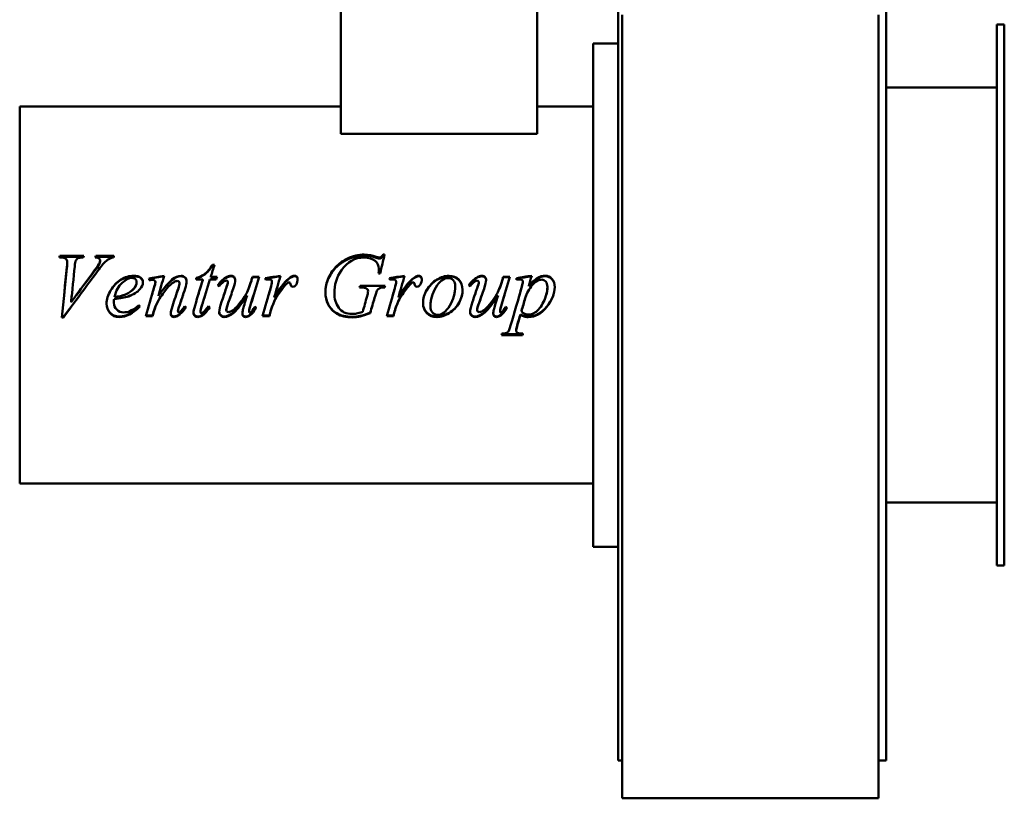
# Model space of a CAD drawing. Header units: millimetres. Extents: x 224 to 616, y 64 to 531.
# Tile 1 of 2: x 224 to 616, y 64 to 373. Entities that reach past the tile are written whole.
import ezdxf

# ---------------------------------------------------------------- set-up
doc = ezdxf.new("R2010")
doc.units = ezdxf.units.MM
doc.header["$LTSCALE"] = 2
doc.layers.add('Widoczne (ISO)', color=7, linetype='Continuous', lineweight=50)

msp = doc.modelspace()

# ---------------------------------------------------------------- linework, layer by layer
at = {"layer": 'Widoczne (ISO)'}
for p, q in [((462.25, 396), (462.25, 78.5)), ((568.75, 78.5), (568.75, 397.41)), ((351.95, 327.54), (351.95, 382.03)), ((429.95, 327.54), (429.95, 382.03)), ((463.75, 259), (463.75, 374.84)), ((565.75, 259), (565.75, 374.84)), ((612.75, 371), (612.75, 156)), ((612.75, 371), (615.75, 371)), ((615.75, 371), (615.75, 156)), ((452.25, 363.5), (452.25, 163.5)), ((452.25, 363.5), (462.25, 363.5)), ((568.75, 346), (612.75, 346)), ((224.25, 338.45), (224.25, 188.55)), ((351.95, 338.45), (224.25, 338.45)), ((452.25, 338.45), (429.95, 338.45)), ((429.95, 327.54), (351.95, 327.54)), ((240.69, 278.41), (240.04, 278.41)), ((240.22, 279.04), (249.71, 279.04)), ((240.22, 278.63), (240.22, 279.04)), ((240.22, 278.63), (249.58, 278.63)), ((254.53, 279.04), (261.73, 279.04)), ((254.53, 278.63), (254.53, 279.04)), ((254.53, 278.63), (261.61, 278.63)), ((365.93, 278.33), (365.93, 278.74)), ((368.71, 279.58), (369.36, 279.58)), ((368.71, 279.15), (368.71, 279.58)), ((368.71, 279.15), (369.25, 279.15)), ((243.14, 276.23), (243.14, 276.58)), ((255.99, 275.89), (255.99, 276.23)), ((256.24, 276.81), (256.24, 277.18)), ((300.91, 275.54), (301.69, 275.54)), ((300.91, 275.21), (300.91, 275.54)), ((300.91, 275.21), (301.59, 275.21)), ((367.08, 273.78), (367.08, 274.06)), ((294.53, 270.14), (294.53, 270.32)), ((300.26, 270.75), (302.71, 270.75)), ((300.26, 270.56), (300.26, 270.75)), ((300.26, 270.56), (302.66, 270.56)), ((306.08, 270.22), (306.08, 270.4)), ((316.77, 270.75), (319.46, 270.75)), ((316.77, 270.56), (316.77, 270.75)), ((316.77, 270.56), (319.4, 270.56)), ((367.57, 272.12), (366.93, 272.12)), ((405.83, 270.22), (405.83, 270.4)), ((416.51, 270.75), (419.2, 270.75)), ((416.51, 270.56), (416.51, 270.75)), ((416.51, 270.56), (419.14, 270.56)), ((421.79, 270.26), (421.79, 269.58)), ((270.75, 268.49), (270.75, 268.62)), ((278.2, 268.51), (278.2, 268.64)), ((287.79, 268.16), (287.79, 268.29)), ((297.06, 269.62), (294.36, 269.62)), ((297.06, 269.46), (297.06, 269.62)), ((302.42, 269.62), (299.91, 269.62)), ((307.04, 268.58), (307.04, 268.72)), ((316.36, 269.13), (316.36, 269.29)), ((324.57, 268.73), (324.57, 268.88)), ((359.89, 266.53), (359.4, 266.53)), ((359.59, 267.21), (369.55, 267.21)), ((359.59, 267.11), (359.59, 267.21)), ((359.59, 267.11), (369.53, 267.11)), ((373.93, 268.73), (373.93, 268.88)), ((406.79, 268.58), (406.79, 268.72)), ((416.1, 269.13), (416.1, 269.29)), ((424.34, 268.56), (424.34, 268.7)), ((426.65, 267), (426.65, 267.1)), ((266.28, 263.72), (266.28, 263.73)), ((267.46, 262.99), (267.46, 262.98)), ((279.4, 263.2), (279.4, 263.2)), ((314.69, 263.34), (314.69, 263.33)), ((365.36, 262.42), (365.36, 262.39)), ((414.44, 263.34), (414.44, 263.33)), ((425.28, 262.35), (425.28, 262.31)), ((261.69, 260.46), (261.69, 260.37)), ((261.79, 261.89), (261.79, 261.84)), ((296.69, 259.33), (296.69, 259.22)), ((324.97, 259.9), (324.97, 259.8)), ((374.32, 259.9), (374.32, 259.8)), ((463.75, 259), (463.75, 63.5)), ((565.75, 259), (565.75, 63.5)), ((241.67, 254.63), (241.02, 254.63)), ((241.67, 254.87), (241.05, 254.87)), ((241.67, 254.87), (241.67, 254.63)), ((277.08, 255.17), (274.44, 255.17)), ((277.08, 255.4), (274.5, 255.4)), ((277.08, 255.4), (277.08, 255.17)), ((277.95, 258.23), (277.95, 258.08)), ((287.18, 257.3), (287.18, 257.12)), ((296.1, 257.09), (296.1, 256.91)), ((296.93, 255.6), (296.93, 255.39)), ((306.4, 257.64), (306.4, 257.48)), ((315.5, 257.22), (315.5, 257.05)), ((315.75, 255.59), (315.75, 255.37)), ((323.55, 255.17), (320.85, 255.17)), ((323.55, 255.4), (320.91, 255.4)), ((323.55, 255.4), (323.55, 255.17)), ((324.12, 257.56), (324.12, 257.4)), ((363.59, 256.53), (363.59, 256.34)), ((372.91, 255.17), (370.2, 255.17)), ((372.91, 255.4), (370.27, 255.4)), ((372.91, 255.4), (372.91, 255.17)), ((373.48, 257.56), (373.48, 257.4)), ((406.14, 257.64), (406.14, 257.48)), ((415.24, 257.22), (415.24, 257.05)), ((415.5, 255.59), (415.5, 255.37)), ((423.36, 255.83), (423.36, 255.62)), ((423.77, 257.2), (423.77, 257.03)), ((424.18, 247.53), (415.85, 247.53)), ((424.18, 247.96), (415.97, 247.96)), ((421.65, 249.76), (421.65, 249.38)), ((424.18, 247.96), (424.18, 247.53)), ((452.25, 188.55), (224.25, 188.55)), ((568.75, 181), (612.75, 181)), ((452.25, 163.5), (462.25, 163.5)), ((612.75, 156), (615.75, 156)), ((463.75, 78.5), (462.25, 78.5)), ((568.75, 78.5), (565.75, 78.5)), ((463.75, 63.5), (465.25, 63.5)), ((465.25, 63.5), (465.25, 63.5)), ((466.25, 63.5), (465.25, 63.5)), ((466.25, 63.5), (563.25, 63.5)), ((564.25, 63.5), (563.25, 63.5)), ((564.25, 63.5), (565.75, 63.5))]:
    msp.add_line(p, q, dxfattribs=at)
for points in [[(240.04, 278.41), (240.1, 278.62), (240.16, 278.83), (240.22, 279.04)], [(240.16, 278.41), (240.18, 278.48), (240.2, 278.56), (240.22, 278.63)], [(249.71, 279.04), (249.65, 278.83), (249.58, 278.62), (249.51, 278.41)], [(254.32, 278.41), (254.39, 278.62), (254.46, 278.83), (254.53, 279.04)], [(254.45, 278.4), (254.48, 278.48), (254.51, 278.55), (254.53, 278.63)], [(261.55, 278.41), (260.98, 278.36), (260.52, 278.25), (260.18, 278.08)], [(261.73, 279.04), (261.67, 278.83), (261.61, 278.62), (261.55, 278.41)], [(361.26, 278.41), (357.55, 278.41), (354.51, 276.73), (352.16, 273.32)], [(354.61, 278.08), (356.73, 279.08), (358.95, 279.58), (361.26, 279.58)], [(354.61, 277.69), (356.73, 278.67), (358.95, 279.15), (361.26, 279.15)], [(361.26, 279.58), (362.97, 279.58), (364.53, 279.3), (365.93, 278.74)], [(361.26, 279.15), (362.97, 279.15), (364.53, 278.88), (365.93, 278.33)], [(365.93, 278.74), (366.49, 278.52), (366.9, 278.41), (367.16, 278.41)], [(365.93, 278.33), (366.49, 278.12), (366.9, 278.01), (367.16, 278.01)], [(369.36, 279.58), (368.76, 277.12), (368.17, 274.62), (367.57, 272.12)], [(241.02, 254.63), (241.68, 261.24), (242.34, 267.96), (243, 274.55)], [(241.91, 263.5), (242.27, 267.1), (242.64, 270.7), (243, 274.25)], [(243, 274.55), (243.1, 275.56), (243.14, 276.23), (243.14, 276.58)], [(243, 274.25), (243.1, 275.23), (243.14, 275.89), (243.14, 276.23)], [(246.12, 274.9), (245.65, 270.18), (245.17, 265.4), (244.69, 260.63)], [(246.48, 277.08), (246.36, 276.82), (246.24, 276.1), (246.12, 274.9)], [(254.06, 273.38), (255.08, 274.76), (255.72, 275.7), (255.99, 276.23)], [(254.06, 273.12), (255.08, 274.46), (255.72, 275.38), (255.99, 275.89)], [(255.99, 276.23), (256.16, 276.59), (256.24, 276.91), (256.24, 277.18)], [(255.99, 275.89), (256.16, 276.24), (256.24, 276.55), (256.24, 276.81)], [(301.69, 275.54), (301.21, 273.95), (300.74, 272.35), (300.26, 270.75)], [(366.93, 272.12), (367.03, 273), (367.08, 273.65), (367.08, 274.06)], [(255.18, 272.95), (250.68, 266.88), (246.17, 260.71), (241.67, 254.63)], [(244.69, 260.63), (247.82, 264.89), (250.94, 269.16), (254.06, 273.38)], [(246.8, 263.5), (249.22, 266.72), (251.64, 269.93), (254.06, 273.12)], [(275.59, 270.07), (277.63, 270.43), (279.66, 270.8), (281.69, 271.16)], [(275.63, 269.9), (277.63, 270.25), (279.63, 270.6), (281.63, 270.95)], [(281.69, 271.16), (280.93, 268.52), (280.16, 265.86), (279.4, 263.2)], [(294.36, 269.62), (294.42, 269.85), (294.48, 270.09), (294.53, 270.32)], [(294.4, 269.62), (294.44, 269.79), (294.49, 269.97), (294.53, 270.14)], [(302.71, 270.75), (302.61, 270.38), (302.51, 270), (302.42, 269.62)], [(303.02, 267.39), (303.99, 268.76), (305.01, 269.76), (306.08, 270.4)], [(303.07, 267.35), (304.03, 268.65), (305.03, 269.61), (306.08, 270.22)], [(306.08, 270.4), (306.91, 270.91), (307.67, 271.16), (308.36, 271.16)], [(306.08, 270.22), (306.91, 270.71), (307.67, 270.96), (308.36, 270.96)], [(319.46, 270.75), (318.38, 267.2), (317.3, 263.62), (316.22, 260.06)], [(316.36, 269.29), (316.5, 269.78), (316.63, 270.26), (316.77, 270.75)], [(316.36, 269.13), (316.5, 269.61), (316.63, 270.08), (316.77, 270.56)], [(321.89, 270.19), (323.91, 270.51), (325.93, 270.84), (327.95, 271.16)], [(322.12, 269.54), (322.04, 269.76), (321.97, 269.97), (321.89, 270.19)], [(321.95, 270.02), (323.93, 270.33), (325.91, 270.64), (327.88, 270.95)], [(327.95, 271.16), (327.12, 268.31), (326.3, 265.44), (325.48, 262.57)], [(331.14, 269.97), (332.11, 270.77), (332.89, 271.16), (333.5, 271.16)], [(331.14, 269.8), (332.11, 270.57), (332.89, 270.96), (333.5, 270.96)], [(352.16, 273.32), (350.29, 270.63), (349.36, 267.59), (349.36, 264.22)], [(366.95, 272.12), (367.04, 272.86), (367.08, 273.41), (367.08, 273.78)], [(371.24, 270.19), (373.26, 270.51), (375.28, 270.84), (377.3, 271.16)], [(371.48, 269.54), (371.4, 269.76), (371.32, 269.97), (371.24, 270.19)], [(371.3, 270.02), (373.28, 270.33), (375.26, 270.64), (377.24, 270.95)], [(377.3, 271.16), (376.48, 268.31), (375.65, 265.44), (374.83, 262.57)], [(380.5, 269.97), (381.46, 270.77), (382.25, 271.16), (382.85, 271.16)], [(380.5, 269.8), (381.46, 270.57), (382.25, 270.96), (382.85, 270.96)], [(402.77, 267.39), (403.74, 268.76), (404.76, 269.76), (405.83, 270.4)], [(402.82, 267.35), (403.77, 268.65), (404.77, 269.61), (405.83, 270.22)], [(405.83, 270.4), (406.65, 270.91), (407.41, 271.16), (408.1, 271.16)], [(405.83, 270.22), (406.65, 270.71), (407.41, 270.96), (408.1, 270.96)], [(419.2, 270.75), (418.12, 267.2), (417.04, 263.62), (415.97, 260.06)], [(416.1, 269.29), (416.24, 269.78), (416.38, 270.26), (416.51, 270.75)], [(416.1, 269.13), (416.24, 269.61), (416.38, 270.08), (416.51, 270.56)], [(421.79, 270.26), (423.8, 270.56), (425.82, 270.86), (427.83, 271.16)], [(421.79, 270.08), (423.78, 270.37), (425.77, 270.66), (427.77, 270.95)], [(427.83, 271.16), (427.44, 269.81), (427.04, 268.45), (426.65, 267.1)], [(273.26, 268.6), (273.26, 267.63), (272.86, 266.69), (272.06, 265.8)], [(274.44, 255.17), (275.5, 258.85), (276.57, 262.56), (277.63, 266.25)], [(275.75, 269.42), (275.7, 269.64), (275.65, 269.85), (275.59, 270.07)], [(276.4, 269.52), (276.18, 269.49), (275.97, 269.46), (275.75, 269.42)], [(277.12, 269.6), (276.99, 269.6), (276.75, 269.57), (276.4, 269.52)], [(277.63, 266.25), (278.01, 267.57), (278.2, 268.37), (278.2, 268.64)], [(277.63, 266.18), (278.01, 267.46), (278.2, 268.24), (278.2, 268.51)], [(284.99, 259.12), (285.77, 261.49), (286.55, 263.86), (287.34, 266.23)], [(286.93, 269.09), (286.57, 269.09), (286.14, 268.95), (285.63, 268.66)], [(287.34, 266.23), (287.64, 267.12), (287.79, 267.81), (287.79, 268.29)], [(287.34, 266.16), (287.64, 267.03), (287.79, 267.69), (287.79, 268.16)], [(290.61, 268.86), (290.61, 268.15), (290.42, 267.22), (290.04, 266.06)], [(293.97, 259.39), (295, 262.8), (296.03, 266.22), (297.06, 269.62)], [(295.21, 263.5), (295.83, 265.49), (296.45, 267.48), (297.06, 269.46)], [(299.91, 269.62), (298.83, 266.16), (297.76, 262.68), (296.69, 259.22)], [(303.57, 267), (303.39, 267.13), (303.21, 267.26), (303.02, 267.39)], [(304.53, 260.8), (305.15, 262.63), (305.76, 264.45), (306.38, 266.27)], [(306.38, 266.27), (306.82, 267.58), (307.04, 268.39), (307.04, 268.72)], [(306.38, 266.2), (306.82, 267.47), (307.04, 268.26), (307.04, 268.58)], [(309.97, 269.41), (309.97, 268.77), (309.69, 267.64), (309.14, 266.02)], [(323.42, 269.7), (323.18, 269.7), (322.75, 269.65), (322.12, 269.54)], [(324.32, 269.42), (324.08, 269.61), (323.78, 269.7), (323.42, 269.7)], [(324, 266.16), (324.38, 267.44), (324.57, 268.34), (324.57, 268.88)], [(324, 266.09), (324.38, 267.33), (324.57, 268.21), (324.57, 268.73)], [(324.57, 268.88), (324.57, 269.1), (324.49, 269.28), (324.32, 269.42)], [(325.48, 262.57), (327.57, 266.1), (329.46, 268.57), (331.14, 269.97)], [(326.04, 263.5), (327.91, 266.46), (329.61, 268.55), (331.14, 269.8)], [(329.44, 266.94), (328.46, 265.79), (327.39, 264.29), (326.24, 262.45)], [(330.83, 268.33), (330.51, 268.16), (330.05, 267.7), (329.44, 266.94)], [(331.4, 268.47), (331.19, 268.47), (331, 268.42), (330.83, 268.33)], [(331.73, 268.33), (331.64, 268.42), (331.53, 268.47), (331.4, 268.47)], [(331.89, 267.88), (331.86, 268.1), (331.81, 268.25), (331.73, 268.33)], [(334.16, 267.61), (333.89, 267.07), (333.48, 266.8), (332.95, 266.8)], [(334.77, 269.82), (334.77, 269.05), (334.57, 268.31), (334.16, 267.61)], [(359.4, 266.53), (359.46, 266.76), (359.53, 266.99), (359.59, 267.21)], [(359.42, 266.53), (359.48, 266.72), (359.54, 266.92), (359.59, 267.11)], [(362.3, 266.02), (361.8, 266.36), (361, 266.53), (359.89, 266.53)], [(369.55, 267.21), (369.5, 266.99), (369.44, 266.76), (369.38, 266.53)], [(372.77, 269.7), (372.53, 269.7), (372.1, 269.65), (371.48, 269.54)], [(373.67, 269.42), (373.44, 269.61), (373.14, 269.7), (372.77, 269.7)], [(373.36, 266.16), (373.74, 267.44), (373.93, 268.34), (373.93, 268.88)], [(373.36, 266.09), (373.74, 267.33), (373.93, 268.21), (373.93, 268.73)], [(373.93, 268.88), (373.93, 269.1), (373.84, 269.28), (373.67, 269.42)], [(374.83, 262.57), (376.92, 266.1), (378.81, 268.57), (380.5, 269.97)], [(375.39, 263.5), (377.26, 266.46), (378.96, 268.55), (380.5, 269.8)], [(378.79, 266.94), (377.81, 265.79), (376.74, 264.29), (375.59, 262.45)], [(380.18, 268.33), (379.87, 268.16), (379.4, 267.7), (378.79, 266.94)], [(380.75, 268.47), (380.54, 268.47), (380.35, 268.42), (380.18, 268.33)], [(381.08, 268.33), (380.99, 268.42), (380.88, 268.47), (380.75, 268.47)], [(381.24, 267.88), (381.21, 268.1), (381.16, 268.25), (381.08, 268.33)], [(383.51, 267.61), (383.24, 267.07), (382.83, 266.8), (382.3, 266.8)], [(384.12, 269.82), (384.12, 269.05), (383.92, 268.31), (383.51, 267.61)], [(397.01, 263.5), (397.29, 264.59), (397.44, 265.68), (397.44, 266.77)], [(397.44, 266.77), (397.44, 266.78), (397.44, 266.8), (397.44, 266.81)], [(403.32, 267), (403.14, 267.13), (402.95, 267.26), (402.77, 267.39)], [(404.28, 260.8), (404.89, 262.63), (405.51, 264.45), (406.12, 266.27)], [(406.12, 266.27), (406.57, 267.58), (406.79, 268.39), (406.79, 268.72)], [(406.12, 266.2), (406.57, 267.47), (406.79, 268.26), (406.79, 268.58)], [(409.71, 269.41), (409.71, 268.77), (409.44, 267.64), (408.89, 266.02)], [(419.46, 251.42), (420.95, 256.53), (422.44, 261.72), (423.93, 266.88)], [(423.22, 269.7), (422.88, 269.7), (422.4, 269.66), (421.79, 269.58)], [(422.95, 263.5), (423.28, 264.6), (423.6, 265.7), (423.93, 266.79)], [(423.93, 266.88), (424.2, 267.86), (424.34, 268.47), (424.34, 268.7)], [(423.93, 266.79), (424.2, 267.74), (424.34, 268.33), (424.34, 268.56)], [(433.61, 263.5), (433.92, 264.55), (434.08, 265.59), (434.08, 266.62)], [(434.08, 266.62), (434.08, 266.63), (434.08, 266.64), (434.08, 266.66)], [(248.21, 263.5), (246.03, 260.62), (243.85, 257.73), (241.67, 254.87)], [(244.98, 263.5), (244.88, 262.57), (244.79, 261.64), (244.69, 260.7)], [(267.46, 262.99), (266.11, 262.52), (264.22, 262.15), (261.79, 261.89)], [(267.46, 262.98), (266.11, 262.5), (264.22, 262.12), (261.79, 261.84)], [(261.91, 262.71), (263.7, 262.9), (265.16, 263.24), (266.28, 263.73)], [(262.13, 263.5), (262.05, 263.25), (261.98, 262.99), (261.91, 262.73)], [(261.91, 262.73), (261.91, 262.73), (261.91, 262.73), (261.91, 262.73)], [(265.72, 263.5), (265.91, 263.57), (266.1, 263.64), (266.28, 263.72)], [(272.06, 265.8), (271.02, 264.64), (269.48, 263.7), (267.46, 262.98)], [(268.76, 263.5), (268.35, 263.32), (267.92, 263.15), (267.46, 262.99)], [(276.84, 263.5), (277.1, 264.4), (277.37, 265.29), (277.63, 266.18)], [(279.49, 263.5), (279.46, 263.4), (279.43, 263.3), (279.4, 263.2)], [(279.4, 263.2), (279.4, 263.21), (279.4, 263.21), (279.4, 263.21)], [(280.81, 263.5), (280.37, 262.87), (279.92, 262.17), (279.46, 261.43)], [(286.44, 263.5), (286.74, 264.39), (287.04, 265.28), (287.34, 266.16)], [(290.04, 266.06), (289.23, 263.6), (288.41, 261.13), (287.59, 258.67)], [(289.2, 263.5), (288.66, 261.93), (288.13, 260.36), (287.59, 258.8)], [(298.02, 263.5), (297.57, 262.11), (297.13, 260.72), (296.69, 259.33)], [(305.44, 263.5), (305.76, 264.4), (306.07, 265.3), (306.38, 266.2)], [(309.14, 266.02), (308.5, 264.14), (307.85, 262.25), (307.2, 260.37)], [(308.28, 263.5), (307.92, 262.49), (307.56, 261.47), (307.2, 260.46)], [(313.02, 257.73), (313.22, 258.54), (313.78, 260.4), (314.69, 263.33)], [(317.26, 263.5), (316.91, 262.39), (316.57, 261.27), (316.22, 260.15)], [(320.85, 255.17), (321.9, 258.82), (322.95, 262.49), (324, 266.16)], [(323.24, 263.5), (323.5, 264.36), (323.75, 265.23), (324, 266.09)], [(326.24, 262.48), (325.74, 261.72), (325.32, 260.86), (324.97, 259.9)], [(326.24, 262.45), (325.74, 261.67), (325.32, 260.78), (324.97, 259.8)], [(325.74, 263.5), (325.65, 263.2), (325.57, 262.9), (325.48, 262.59)], [(325.48, 262.59), (325.48, 262.6), (325.48, 262.61), (325.49, 262.62)], [(326.91, 263.5), (326.69, 263.18), (326.47, 262.83), (326.24, 262.48)], [(349.36, 264.21), (349.36, 264.2), (349.36, 264.2), (349.36, 264.2)], [(349.36, 264.2), (349.36, 263.96), (349.36, 263.73), (349.38, 263.5)], [(360.63, 256.83), (361.21, 258.88), (361.8, 260.94), (362.38, 263)], [(362.75, 265.04), (362.75, 265.47), (362.6, 265.8), (362.3, 266.02)], [(362.38, 263), (362.63, 263.85), (362.75, 264.53), (362.75, 265.04)], [(362.52, 263.5), (362.67, 264.11), (362.75, 264.6), (362.75, 265)], [(362.75, 265), (362.75, 265), (362.75, 265.01), (362.75, 265.02)], [(365.36, 262.42), (364.77, 260.46), (364.18, 258.49), (363.59, 256.53)], [(365.36, 262.39), (364.77, 260.37), (364.18, 258.35), (363.59, 256.34)], [(366.32, 265.18), (366.12, 264.86), (365.8, 263.93), (365.36, 262.39)], [(365.69, 263.5), (365.59, 263.19), (365.48, 262.83), (365.36, 262.42)], [(370.2, 255.17), (371.25, 258.82), (372.31, 262.49), (373.36, 266.16)], [(372.6, 263.5), (372.85, 264.36), (373.1, 265.23), (373.36, 266.09)], [(375.59, 262.48), (375.1, 261.72), (374.67, 260.86), (374.32, 259.9)], [(375.59, 262.45), (375.1, 261.67), (374.67, 260.78), (374.32, 259.8)], [(375.1, 263.5), (375.01, 263.2), (374.92, 262.9), (374.83, 262.59)], [(374.83, 262.59), (374.83, 262.6), (374.84, 262.61), (374.84, 262.62)], [(376.27, 263.5), (376.05, 263.18), (375.82, 262.83), (375.59, 262.48)], [(388.31, 263.5), (387.79, 262.08), (387.53, 260.66), (387.53, 259.26)], [(405.19, 263.5), (405.5, 264.4), (405.81, 265.3), (406.12, 266.2)], [(408.89, 266.02), (408.24, 264.14), (407.59, 262.25), (406.95, 260.37)], [(408.02, 263.5), (407.66, 262.49), (407.3, 261.47), (406.95, 260.46)], [(412.77, 257.73), (412.97, 258.54), (413.52, 260.4), (414.44, 263.33)], [(417.01, 263.5), (416.66, 262.39), (416.31, 261.27), (415.97, 260.15)], [(425.28, 262.35), (424.78, 260.63), (424.27, 258.91), (423.77, 257.2)], [(425.28, 262.31), (424.78, 260.55), (424.27, 258.79), (423.77, 257.03)], [(425.68, 263.5), (425.53, 263.13), (425.4, 262.74), (425.28, 262.35)], [(244.69, 260.7), (244.69, 260.71), (244.7, 260.71), (244.7, 260.72)], [(261.79, 261.89), (261.72, 261.31), (261.69, 260.84), (261.69, 260.46)], [(261.79, 261.84), (261.72, 261.25), (261.69, 260.76), (261.69, 260.37)], [(271.95, 258.98), (269.18, 256.32), (266.53, 255), (264, 255)], [(272, 258.9), (269.21, 256.14), (266.54, 254.76), (264, 254.76)], [(271.65, 259.41), (271.77, 259.24), (271.89, 259.07), (272, 258.9)], [(279.46, 261.43), (278.85, 260.45), (278.35, 259.38), (277.95, 258.23)], [(279.46, 261.37), (278.85, 260.37), (278.35, 259.27), (277.95, 258.08)], [(284.3, 256.21), (284.3, 256.78), (284.53, 257.75), (284.99, 259.12)], [(287.59, 258.8), (287.32, 257.97), (287.18, 257.47), (287.18, 257.3)], [(287.59, 258.67), (287.32, 257.82), (287.18, 257.31), (287.18, 257.12)], [(290.31, 258.73), (289.29, 257.28), (288.33, 256.25), (287.42, 255.64)], [(290.38, 258.69), (289.33, 257.15), (288.34, 256.06), (287.42, 255.43)], [(288.02, 256.77), (288.57, 257.26), (289.17, 258), (289.83, 259.02)], [(289.83, 259.02), (290.01, 258.91), (290.19, 258.8), (290.38, 258.69)], [(293.36, 256.48), (293.36, 257.12), (293.56, 258.09), (293.97, 259.39)], [(296.69, 259.33), (296.3, 258.18), (296.1, 257.43), (296.1, 257.09)], [(296.69, 259.22), (296.3, 258.03), (296.1, 257.26), (296.1, 256.91)], [(299.79, 258.69), (298.79, 257.22), (297.84, 256.19), (296.93, 255.6)], [(299.85, 258.65), (298.83, 257.08), (297.85, 256), (296.93, 255.39)], [(297.57, 256.91), (297.82, 257.14), (298.38, 257.87), (299.26, 259.08)], [(299.26, 259.08), (299.46, 258.94), (299.65, 258.79), (299.85, 258.65)], [(303.59, 256.73), (303.59, 257.62), (303.91, 258.98), (304.53, 260.8)], [(307.2, 260.46), (306.67, 258.97), (306.4, 258.03), (306.4, 257.64)], [(307.2, 260.37), (306.67, 258.84), (306.4, 257.88), (306.4, 257.48)], [(316.22, 260.15), (315.74, 258.6), (315.5, 257.62), (315.5, 257.22)], [(316.22, 260.06), (315.74, 258.47), (315.5, 257.46), (315.5, 257.05)], [(318.21, 258.52), (317.41, 257.17), (316.59, 256.19), (315.75, 255.59)], [(318.26, 258.47), (317.45, 257.04), (316.61, 256.01), (315.75, 255.37)], [(317.73, 258.88), (317.91, 258.75), (318.08, 258.61), (318.26, 258.47)], [(324.97, 259.9), (324.47, 258.61), (324.19, 257.83), (324.12, 257.56)], [(324.97, 259.8), (324.47, 258.47), (324.19, 257.67), (324.12, 257.4)], [(374.32, 259.9), (373.82, 258.61), (373.54, 257.83), (373.48, 257.56)], [(374.32, 259.8), (373.82, 258.47), (373.54, 257.67), (373.48, 257.4)], [(387.53, 259.26), (387.53, 259.24), (387.53, 259.22), (387.53, 259.21)], [(403.34, 256.73), (403.34, 257.62), (403.65, 258.98), (404.28, 260.8)], [(406.95, 260.46), (406.41, 258.97), (406.14, 258.03), (406.14, 257.64)], [(406.95, 260.37), (406.41, 258.84), (406.14, 257.88), (406.14, 257.48)], [(415.97, 260.15), (415.48, 258.6), (415.24, 257.62), (415.24, 257.22)], [(415.97, 260.06), (415.48, 258.47), (415.24, 257.46), (415.24, 257.05)], [(417.95, 258.52), (417.16, 257.17), (416.34, 256.19), (415.5, 255.59)], [(418, 258.47), (417.19, 257.04), (416.36, 256.01), (415.5, 255.37)], [(417.48, 258.88), (417.65, 258.75), (417.83, 258.61), (418, 258.47)], [(277.95, 258.23), (277.66, 257.28), (277.37, 256.34), (277.08, 255.4)], [(277.95, 258.08), (277.66, 257.11), (277.37, 256.14), (277.08, 255.17)], [(287.42, 255.64), (286.76, 255.21), (286.18, 255), (285.67, 255)], [(287.42, 255.43), (286.76, 254.99), (286.18, 254.76), (285.67, 254.76)], [(287.57, 256.56), (287.69, 256.56), (287.84, 256.63), (288.02, 256.77)], [(296.93, 255.6), (296.31, 255.2), (295.68, 255), (295.04, 255)], [(296.93, 255.39), (296.31, 254.97), (295.68, 254.76), (295.04, 254.76)], [(296.53, 256.32), (296.8, 256.32), (297.14, 256.52), (297.57, 256.91)], [(312.79, 256.15), (312.79, 256.55), (312.87, 257.08), (313.02, 257.73)], [(315.75, 255.59), (315.19, 255.19), (314.64, 255), (314.1, 255)], [(315.75, 255.37), (315.19, 254.97), (314.64, 254.76), (314.1, 254.76)], [(324.12, 257.56), (323.93, 256.84), (323.74, 256.12), (323.55, 255.4)], [(324.12, 257.4), (323.93, 256.66), (323.74, 255.91), (323.55, 255.17)], [(373.48, 257.56), (373.29, 256.84), (373.1, 256.12), (372.91, 255.4)], [(373.48, 257.4), (373.29, 256.66), (373.1, 255.91), (372.91, 255.17)], [(412.53, 256.15), (412.53, 256.55), (412.61, 257.08), (412.77, 257.73)], [(415.5, 255.59), (414.93, 255.19), (414.38, 255), (413.85, 255)], [(415.5, 255.37), (414.93, 254.97), (414.38, 254.76), (413.85, 254.76)], [(423.36, 255.83), (422.92, 254.36), (422.48, 252.89), (422.04, 251.43)], [(423.36, 255.62), (422.92, 254.11), (422.48, 252.6), (422.04, 251.1)], [(423.77, 257.03), (424.5, 256.17), (425.5, 255.74), (426.75, 255.74)], [(422.04, 251.43), (421.78, 250.57), (421.65, 250.02), (421.65, 249.76)], [(422.04, 251.1), (421.78, 250.22), (421.65, 249.65), (421.65, 249.38)], [(415.85, 247.53), (415.91, 247.75), (415.97, 247.96), (416.02, 248.17)], [(424.36, 248.17), (424.3, 247.96), (424.24, 247.75), (424.18, 247.53)], [(424.24, 248.17), (424.22, 248.1), (424.2, 248.03), (424.18, 247.96)]]:
    msp.add_open_spline(points, degree=3, dxfattribs=at)
for points, knots in [([(243.14, 276.58), (243.14, 277.11), (242.95, 277.54), (242.55, 277.89), (242.16, 278.24), (241.54, 278.41), (240.69, 278.41)], [0, 0, 0, 0, 1, 1, 1, 2, 2, 2, 2]), ([(249.51, 278.41), (248.48, 278.4), (247.78, 278.29), (247.4, 278.09), (247.02, 277.89), (246.71, 277.56), (246.48, 277.08)], [0, 0, 0, 0, 1, 1, 1, 2, 2, 2, 2]), ([(256.24, 277.18), (256.24, 277.49), (256.11, 277.76), (255.84, 277.99), (255.57, 278.22), (255.06, 278.36), (254.32, 278.41)], [0, 0, 0, 0, 1, 1, 1, 2, 2, 2, 2]), ([(260.18, 278.08), (259.53, 277.77), (258.88, 277.32), (258.24, 276.7), (257.6, 276.09), (256.58, 274.85), (255.18, 272.95)], [0, 0, 0, 0, 1, 1, 1, 2, 2, 2, 2]), ([(345.79, 264.45), (345.79, 266.53), (346.22, 268.5), (347.09, 270.36), (347.96, 272.22), (349.05, 273.79), (350.36, 275.07), (351.67, 276.35), (353.08, 277.35), (354.61, 278.08)], [0, 0, 0, 0, 1, 1, 1, 2, 2, 2, 3, 3, 3, 3]), ([(367.08, 274.06), (367.08, 275.21), (366.57, 276.23), (365.53, 277.1), (364.5, 277.97), (363.08, 278.41), (361.26, 278.41)], [0, 0, 0, 0, 1, 1, 1, 2, 2, 2, 2]), ([(367.16, 278.41), (367.45, 278.41), (367.7, 278.48), (367.91, 278.61), (368.12, 278.75), (368.38, 279.07), (368.71, 279.58)], [0, 0, 0, 0, 1, 1, 1, 2, 2, 2, 2]), ([(367.16, 278.01), (367.45, 278.01), (367.7, 278.08), (367.91, 278.21), (368.12, 278.34), (368.38, 278.65), (368.71, 279.15)], [0, 0, 0, 0, 1, 1, 1, 2, 2, 2, 2]), ([(294.53, 270.32), (295.84, 270.67), (296.95, 271.2), (297.85, 271.9), (298.75, 272.6), (299.77, 273.82), (300.91, 275.54)], [0, 0, 0, 0, 1, 1, 1, 2, 2, 2, 2]), ([(294.53, 270.14), (295.84, 270.48), (296.95, 271), (297.85, 271.68), (298.75, 272.36), (299.77, 273.54), (300.91, 275.21)], [0, 0, 0, 0, 1, 1, 1, 2, 2, 2, 2]), ([(345.79, 264.44), (345.79, 266.46), (346.23, 268.37), (347.09, 270.18), (347.96, 271.99), (349.05, 273.52), (350.36, 274.76), (351.67, 276.01), (353.08, 276.98), (354.61, 277.69)], [0.002286, 0.002286, 0.002286, 0.002286, 1, 1, 1, 2, 2, 2, 3, 3, 3, 3]), ([(258.79, 259.96), (258.79, 261.72), (259.33, 263.53), (260.42, 265.36), (261.5, 267.2), (262.86, 268.62), (264.5, 269.64), (266.15, 270.66), (267.83, 271.16), (269.57, 271.16)], [0, 0, 0, 0, 1, 1, 1, 2, 2, 2, 3, 3, 3, 3]), ([(259.5, 263.5), (259.74, 264.1), (260.05, 264.71), (260.42, 265.31), (261.5, 267.1), (262.86, 268.49), (264.5, 269.48), (266.15, 270.47), (267.83, 270.96), (269.57, 270.96)], [0.660515, 0.660515, 0.660515, 0.660515, 1, 1, 1, 2, 2, 2, 3, 3, 3, 3]), ([(268.91, 270.28), (267.67, 270.28), (266.35, 269.65), (264.97, 268.37), (263.58, 267.09), (262.56, 265.2), (261.91, 262.71)], [0, 0, 0, 0, 1, 1, 1, 2, 2, 2, 2]), ([(270.75, 268.62), (270.75, 269.12), (270.59, 269.52), (270.27, 269.83), (269.95, 270.13), (269.5, 270.28), (268.91, 270.28)], [0, 0, 0, 0, 1, 1, 1, 2, 2, 2, 2]), ([(269.57, 271.16), (270.83, 271.16), (271.76, 270.91), (272.36, 270.4), (272.96, 269.89), (273.26, 269.29), (273.26, 268.6)], [0, 0, 0, 0, 1, 1, 1, 2, 2, 2, 2]), ([(269.57, 270.96), (270.83, 270.96), (271.76, 270.71), (272.36, 270.22), (272.94, 269.74), (273.24, 269.17), (273.26, 268.53)], [0, 0, 0, 0, 1, 1, 1, 1.97013, 1.97013, 1.97013, 1.97013]), ([(279.4, 263.2), (281.75, 266.45), (283.55, 268.59), (284.81, 269.62), (286.06, 270.65), (287.27, 271.16), (288.44, 271.16)], [0, 0, 0, 0, 1, 1, 1, 2, 2, 2, 2]), ([(279.62, 263.5), (281.86, 266.5), (283.59, 268.49), (284.81, 269.46), (286.06, 270.46), (287.27, 270.96), (288.44, 270.96)], [0.031952, 0.031952, 0.031952, 0.031952, 1, 1, 1, 2, 2, 2, 2]), ([(288.44, 271.16), (289.06, 271.16), (289.58, 270.95), (290, 270.52), (290.41, 270.09), (290.61, 269.54), (290.61, 268.86)], [0, 0, 0, 0, 1, 1, 1, 2, 2, 2, 2]), ([(288.44, 270.96), (289.06, 270.96), (289.58, 270.75), (290, 270.33), (290.39, 269.93), (290.6, 269.41), (290.61, 268.78)], [0, 0, 0, 0, 1, 1, 1, 1.965939, 1.965939, 1.965939, 1.965939]), ([(308.36, 271.16), (308.83, 271.16), (309.21, 271), (309.51, 270.67), (309.82, 270.33), (309.97, 269.91), (309.97, 269.41)], [0, 0, 0, 0, 1, 1, 1, 2, 2, 2, 2]), ([(308.36, 270.96), (308.83, 270.96), (309.21, 270.8), (309.51, 270.47), (309.8, 270.17), (309.95, 269.79), (309.96, 269.33)], [0, 0, 0, 0, 1, 1, 1, 1.946274, 1.946274, 1.946274, 1.946274]), ([(333.5, 271.16), (333.89, 271.16), (334.2, 271.05), (334.43, 270.82), (334.66, 270.59), (334.77, 270.26), (334.77, 269.82)], [0, 0, 0, 0, 1, 1, 1, 2, 2, 2, 2]), ([(333.5, 270.96), (333.89, 270.96), (334.2, 270.85), (334.43, 270.63), (334.64, 270.42), (334.76, 270.11), (334.77, 269.72)], [0, 0, 0, 0, 1, 1, 1, 1.94395, 1.94395, 1.94395, 1.94395]), ([(382.85, 271.16), (383.24, 271.16), (383.55, 271.05), (383.78, 270.82), (384.01, 270.59), (384.12, 270.26), (384.12, 269.82)], [0, 0, 0, 0, 1, 1, 1, 2, 2, 2, 2]), ([(382.85, 270.96), (383.24, 270.96), (383.55, 270.85), (383.78, 270.63), (384, 270.42), (384.11, 270.11), (384.12, 269.72)], [0, 0, 0, 0, 1, 1, 1, 1.94395, 1.94395, 1.94395, 1.94395]), ([(384.63, 260.29), (384.63, 262.03), (385.13, 263.77), (386.13, 265.52), (387.13, 267.26), (388.47, 268.64), (390.13, 269.65), (391.8, 270.66), (393.41, 271.16), (394.97, 271.16)], [0, 0, 0, 0, 1, 1, 1, 2, 2, 2, 3, 3, 3, 3]), ([(385.2, 263.5), (385.44, 264.16), (385.75, 264.81), (386.13, 265.47), (387.13, 267.16), (388.47, 268.5), (390.13, 269.49), (391.8, 270.47), (393.41, 270.96), (394.97, 270.96)], [0.614848, 0.614848, 0.614848, 0.614848, 1, 1, 1, 2, 2, 2, 3, 3, 3, 3]), ([(394.53, 270.25), (392.8, 270.25), (391.19, 269.01), (389.73, 266.53), (388.27, 264.05), (387.53, 261.58), (387.53, 259.14)], [0, 0, 0, 0, 1, 1, 1, 2, 2, 2, 2]), ([(397.44, 266.86), (397.44, 267.96), (397.17, 268.8), (396.63, 269.38), (396.1, 269.96), (395.4, 270.25), (394.53, 270.25)], [0, 0, 0, 0, 1, 1, 1, 2, 2, 2, 2]), ([(394.97, 271.16), (396.53, 271.16), (397.82, 270.65), (398.83, 269.63), (399.83, 268.61), (400.34, 267.28), (400.34, 265.65)], [0, 0, 0, 0, 1, 1, 1, 2, 2, 2, 2]), ([(394.97, 270.96), (396.53, 270.96), (397.82, 270.46), (398.83, 269.47), (399.83, 268.48), (400.33, 267.19), (400.34, 265.62)], [0, 0, 0, 0, 1, 1, 1, 1.994438, 1.994438, 1.994438, 1.994438]), ([(408.1, 271.16), (408.57, 271.16), (408.96, 271), (409.26, 270.67), (409.56, 270.33), (409.71, 269.91), (409.71, 269.41)], [0, 0, 0, 0, 1, 1, 1, 2, 2, 2, 2]), ([(408.1, 270.96), (408.57, 270.96), (408.96, 270.8), (409.26, 270.47), (409.54, 270.17), (409.69, 269.79), (409.71, 269.33)], [0, 0, 0, 0, 1, 1, 1, 1.946274, 1.946274, 1.946274, 1.946274]), ([(426.65, 267.1), (427.93, 268.61), (429.08, 269.67), (430.08, 270.26), (431.09, 270.86), (432.12, 271.16), (433.18, 271.16)], [0, 0, 0, 0, 1, 1, 1, 2, 2, 2, 2]), ([(426.65, 267), (427.93, 268.47), (429.08, 269.5), (430.08, 270.08), (431.09, 270.67), (432.12, 270.96), (433.18, 270.96)], [0, 0, 0, 0, 1, 1, 1, 2, 2, 2, 2]), ([(433.18, 271.16), (434.23, 271.16), (435.12, 270.75), (435.87, 269.92), (436.61, 269.1), (436.99, 268.02), (436.99, 266.68)], [0, 0, 0, 0, 1, 1, 1, 2, 2, 2, 2]), ([(433.18, 270.96), (434.23, 270.96), (435.12, 270.56), (435.87, 269.75), (436.61, 268.95), (436.98, 267.92), (436.99, 266.64)], [0, 0, 0, 0, 1, 1, 1, 1.990032, 1.990032, 1.990032, 1.990032]), ([(266.28, 263.73), (267.77, 264.38), (268.89, 265.16), (269.63, 266.06), (270.38, 266.96), (270.75, 267.81), (270.75, 268.62)], [0, 0, 0, 0, 1, 1, 1, 2, 2, 2, 2]), ([(266.28, 263.72), (267.77, 264.36), (268.89, 265.11), (269.63, 265.99), (270.38, 266.87), (270.75, 267.7), (270.75, 268.49)], [0, 0, 0, 0, 1, 1, 1, 2, 2, 2, 2]), ([(278.2, 268.64), (278.2, 268.89), (278.1, 269.11), (277.89, 269.31), (277.68, 269.5), (277.42, 269.6), (277.12, 269.6)], [0, 0, 0, 0, 1, 1, 1, 2, 2, 2, 2]), ([(285.63, 268.66), (284.69, 268.14), (283.71, 267.27), (282.69, 266.05), (281.67, 264.83), (280.59, 263.27), (279.46, 261.37)], [0, 0, 0, 0, 1, 1, 1, 2, 2, 2, 2]), ([(287.79, 268.29), (287.79, 268.53), (287.7, 268.72), (287.53, 268.87), (287.36, 269.02), (287.16, 269.09), (286.93, 269.09)], [0, 0, 0, 0, 1, 1, 1, 2, 2, 2, 2]), ([(306.48, 269.23), (306.17, 269.23), (305.88, 269.14), (305.58, 268.97), (305.29, 268.79), (304.62, 268.13), (303.57, 267)], [0, 0, 0, 0, 1, 1, 1, 2, 2, 2, 2]), ([(307.04, 268.72), (307.04, 268.85), (306.99, 268.97), (306.87, 269.07), (306.75, 269.18), (306.62, 269.23), (306.48, 269.23)], [0, 0, 0, 0, 1, 1, 1, 2, 2, 2, 2]), ([(307.24, 256.73), (307.65, 256.73), (308.17, 256.93), (308.83, 257.31), (309.48, 257.69), (310.35, 258.56), (311.44, 259.9), (312.52, 261.25), (313.42, 262.51), (314.12, 263.69), (314.83, 264.86), (315.57, 266.73), (316.36, 269.29)], [0, 0, 0, 0, 1, 1, 1, 2, 2, 2, 3, 3, 3, 4, 4, 4, 4]), ([(314.01, 263.5), (314.05, 263.56), (314.09, 263.62), (314.12, 263.68), (314.83, 264.83), (315.57, 266.65), (316.36, 269.13)], [2.948738, 2.948738, 2.948738, 2.948738, 3, 3, 3, 4, 4, 4, 4]), ([(332.95, 266.8), (332.67, 266.8), (332.44, 266.89), (332.25, 267.07), (332.06, 267.24), (331.94, 267.51), (331.89, 267.88)], [0, 0, 0, 0, 1, 1, 1, 2, 2, 2, 2]), ([(369.38, 266.53), (368.46, 266.52), (367.8, 266.41), (367.39, 266.2), (366.98, 266), (366.62, 265.66), (366.32, 265.18)], [0, 0, 0, 0, 1, 1, 1, 2, 2, 2, 2]), ([(382.3, 266.8), (382.02, 266.8), (381.79, 266.89), (381.6, 267.07), (381.41, 267.24), (381.29, 267.51), (381.24, 267.88)], [0, 0, 0, 0, 1, 1, 1, 2, 2, 2, 2]), ([(390.53, 255.64), (392.21, 255.64), (393.78, 256.87), (395.24, 259.34), (396.7, 261.8), (397.44, 264.31), (397.44, 266.86)], [0, 0, 0, 0, 1, 1, 1, 2, 2, 2, 2]), ([(406.22, 269.23), (405.92, 269.23), (405.62, 269.14), (405.33, 268.97), (405.03, 268.79), (404.36, 268.13), (403.32, 267)], [0, 0, 0, 0, 1, 1, 1, 2, 2, 2, 2]), ([(406.79, 268.72), (406.79, 268.85), (406.73, 268.97), (406.61, 269.07), (406.5, 269.18), (406.36, 269.23), (406.22, 269.23)], [0, 0, 0, 0, 1, 1, 1, 2, 2, 2, 2]), ([(406.99, 256.73), (407.39, 256.73), (407.92, 256.93), (408.57, 257.31), (409.23, 257.69), (410.1, 258.56), (411.18, 259.9), (412.27, 261.25), (413.16, 262.51), (413.87, 263.69), (414.57, 264.86), (415.32, 266.73), (416.1, 269.29)], [0, 0, 0, 0, 1, 1, 1, 2, 2, 2, 3, 3, 3, 4, 4, 4, 4]), ([(413.76, 263.5), (413.79, 263.56), (413.83, 263.62), (413.87, 263.68), (414.57, 264.83), (415.32, 266.65), (416.1, 269.13)], [2.948738, 2.948738, 2.948738, 2.948738, 3, 3, 3, 4, 4, 4, 4]), ([(424.34, 268.7), (424.34, 269.01), (424.25, 269.26), (424.06, 269.43), (423.88, 269.61), (423.6, 269.7), (423.22, 269.7)], [0, 0, 0, 0, 1, 1, 1, 2, 2, 2, 2]), ([(431.89, 269.62), (430.59, 269.62), (429.31, 268.89), (428.04, 267.44), (426.78, 265.98), (425.85, 264.27), (425.28, 262.31)], [0, 0, 0, 0, 1, 1, 1, 2, 2, 2, 2]), ([(436.99, 266.68), (436.99, 264.09), (435.93, 261.44), (433.82, 258.77), (431.71, 256.09), (429.25, 254.76), (426.46, 254.76)], [0, 0, 0, 0, 1, 1, 1, 2, 2, 2, 2]), ([(426.75, 255.74), (427.38, 255.74), (428.01, 255.91), (428.65, 256.25), (429.29, 256.58), (429.92, 257.09), (430.53, 257.76), (431.15, 258.43), (431.7, 259.2), (432.19, 260.08), (432.68, 260.95), (433.12, 261.99), (433.5, 263.18), (433.89, 264.37), (434.08, 265.54), (434.08, 266.7)], [0, 0, 0, 0, 1, 1, 1, 2, 2, 2, 3, 3, 3, 4, 4, 4, 5, 5, 5, 5]), ([(434.08, 266.7), (434.08, 267.64), (433.86, 268.37), (433.43, 268.87), (432.99, 269.37), (432.48, 269.62), (431.89, 269.62)], [0, 0, 0, 0, 1, 1, 1, 2, 2, 2, 2]), ([(314.69, 263.34), (312.61, 260.14), (310.87, 257.96), (309.47, 256.77), (308.06, 255.59), (306.77, 255), (305.59, 255)], [0, 0, 0, 0, 1, 1, 1, 2, 2, 2, 2]), ([(314.69, 263.33), (312.61, 260.05), (310.87, 257.8), (309.47, 256.59), (308.06, 255.37), (306.77, 254.76), (305.59, 254.76)], [0, 0, 0, 0, 1, 1, 1, 2, 2, 2, 2]), ([(356.53, 254.63), (354.01, 254.63), (351.97, 255.1), (350.4, 256.04), (348.83, 256.98), (347.67, 258.23), (346.92, 259.8), (346.17, 261.36), (345.79, 262.91), (345.79, 264.45)], [0, 0, 0, 0, 1, 1, 1, 2, 2, 2, 3, 3, 3, 3]), ([(356.53, 254.87), (354.01, 254.87), (351.97, 255.32), (350.4, 256.24), (348.83, 257.16), (347.67, 258.38), (346.92, 259.89), (346.32, 261.1), (345.96, 262.31), (345.84, 263.5)], [0, 0, 0, 0, 1, 1, 1, 2, 2, 2, 2.795768, 2.795768, 2.795768, 2.795768]), ([(349.36, 264.22), (349.36, 261.98), (349.94, 260.05), (351.1, 258.43), (352.27, 256.8), (354.06, 255.99), (356.5, 255.99)], [0, 0, 0, 0, 1, 1, 1, 2, 2, 2, 2]), ([(400.34, 265.65), (400.34, 263.87), (399.87, 262.11), (398.93, 260.38), (397.99, 258.65), (396.68, 257.28), (395, 256.28), (393.33, 255.27), (391.7, 254.76), (390.12, 254.76)], [0, 0, 0, 0, 1, 1, 1, 2, 2, 2, 3, 3, 3, 3]), ([(400.11, 263.5), (399.88, 262.48), (399.49, 261.47), (398.93, 260.47), (397.99, 258.78), (396.68, 257.45), (395, 256.47), (393.33, 255.49), (391.7, 255), (390.12, 255)], [0.403794, 0.403794, 0.403794, 0.403794, 1, 1, 1, 2, 2, 2, 3, 3, 3, 3]), ([(414.44, 263.34), (412.36, 260.14), (410.62, 257.96), (409.21, 256.77), (407.81, 255.59), (406.51, 255), (405.34, 255)], [0, 0, 0, 0, 1, 1, 1, 2, 2, 2, 2]), ([(414.44, 263.33), (412.36, 260.05), (410.62, 257.8), (409.21, 256.59), (407.81, 255.37), (406.51, 254.76), (405.34, 254.76)], [0, 0, 0, 0, 1, 1, 1, 2, 2, 2, 2]), ([(436.47, 263.5), (435.96, 261.98), (435.07, 260.44), (433.82, 258.89), (431.71, 256.29), (429.25, 255), (426.46, 255)], [0.405216, 0.405216, 0.405216, 0.405216, 1, 1, 1, 2, 2, 2, 2]), ([(264, 255), (262.28, 255), (260.98, 255.52), (260.1, 256.57), (259.24, 257.61), (258.8, 258.76), (258.79, 260.01)], [0, 0, 0, 0, 1, 1, 1, 1.988958, 1.988958, 1.988958, 1.988958]), ([(264, 254.76), (262.28, 254.76), (260.98, 255.3), (260.1, 256.38), (259.23, 257.46), (258.79, 258.66), (258.79, 259.96)], [0, 0, 0, 0, 1, 1, 1, 2, 2, 2, 2]), ([(261.69, 260.37), (261.69, 259.33), (262.07, 258.44), (262.83, 257.7), (263.59, 256.97), (264.51, 256.6), (265.59, 256.6)], [0, 0, 0, 0, 1, 1, 1, 2, 2, 2, 2]), ([(265.59, 256.6), (266.46, 256.6), (267.29, 256.77), (268.08, 257.12), (268.88, 257.46), (270.07, 258.23), (271.65, 259.41)], [0, 0, 0, 0, 1, 1, 1, 2, 2, 2, 2]), ([(315.83, 256.48), (315.99, 256.48), (316.16, 256.57), (316.34, 256.73), (316.52, 256.9), (316.99, 257.62), (317.73, 258.88)], [0, 0, 0, 0, 1, 1, 1, 2, 2, 2, 2]), ([(390.12, 255), (388.5, 255), (387.18, 255.5), (386.16, 256.5), (385.15, 257.49), (384.64, 258.77), (384.63, 260.34)], [0, 0, 0, 0, 1, 1, 1, 1.991453, 1.991453, 1.991453, 1.991453]), ([(390.12, 254.76), (388.5, 254.76), (387.18, 255.28), (386.16, 256.3), (385.14, 257.33), (384.63, 258.66), (384.63, 260.29)], [0, 0, 0, 0, 1, 1, 1, 2, 2, 2, 2]), ([(387.53, 259.14), (387.53, 258.02), (387.82, 257.15), (388.39, 256.55), (388.96, 255.94), (389.67, 255.64), (390.53, 255.64)], [0, 0, 0, 0, 1, 1, 1, 2, 2, 2, 2]), ([(415.57, 256.48), (415.73, 256.48), (415.9, 256.57), (416.08, 256.73), (416.27, 256.9), (416.73, 257.62), (417.48, 258.88)], [0, 0, 0, 0, 1, 1, 1, 2, 2, 2, 2]), ([(285.67, 255), (285.25, 255), (284.92, 255.12), (284.67, 255.38), (284.44, 255.61), (284.32, 255.92), (284.3, 256.31)], [0, 0, 0, 0, 1, 1, 1, 1.924689, 1.924689, 1.924689, 1.924689]), ([(285.67, 254.76), (285.25, 254.76), (284.92, 254.89), (284.67, 255.15), (284.42, 255.41), (284.3, 255.76), (284.3, 256.21)], [0, 0, 0, 0, 1, 1, 1, 2, 2, 2, 2]), ([(287.18, 257.12), (287.18, 256.97), (287.22, 256.84), (287.31, 256.72), (287.39, 256.61), (287.48, 256.56), (287.57, 256.56)], [0, 0, 0, 0, 1, 1, 1, 2, 2, 2, 2]), ([(295.04, 255), (294.55, 255), (294.14, 255.15), (293.83, 255.46), (293.53, 255.75), (293.38, 256.13), (293.36, 256.58)], [0, 0, 0, 0, 1, 1, 1, 1.941328, 1.941328, 1.941328, 1.941328]), ([(295.04, 254.76), (294.55, 254.76), (294.14, 254.92), (293.83, 255.24), (293.51, 255.56), (293.36, 255.97), (293.36, 256.48)], [0, 0, 0, 0, 1, 1, 1, 2, 2, 2, 2]), ([(296.1, 256.91), (296.1, 256.73), (296.15, 256.58), (296.23, 256.48), (296.32, 256.38), (296.42, 256.32), (296.53, 256.32)], [0, 0, 0, 0, 1, 1, 1, 2, 2, 2, 2]), ([(305.59, 255), (305.03, 255), (304.56, 255.18), (304.17, 255.54), (303.8, 255.88), (303.61, 256.31), (303.59, 256.84)], [0, 0, 0, 0, 1, 1, 1, 1.952231, 1.952231, 1.952231, 1.952231]), ([(305.59, 254.76), (305.03, 254.76), (304.56, 254.95), (304.17, 255.32), (303.79, 255.69), (303.59, 256.16), (303.59, 256.73)], [0, 0, 0, 0, 1, 1, 1, 2, 2, 2, 2]), ([(306.4, 257.48), (306.4, 257.24), (306.47, 257.06), (306.62, 256.93), (306.77, 256.8), (306.98, 256.73), (307.24, 256.73)], [0, 0, 0, 0, 1, 1, 1, 2, 2, 2, 2]), ([(314.1, 255), (313.71, 255), (313.39, 255.12), (313.15, 255.38), (312.93, 255.61), (312.81, 255.91), (312.79, 256.26)], [0, 0, 0, 0, 1, 1, 1, 1.927466, 1.927466, 1.927466, 1.927466]), ([(314.1, 254.76), (313.71, 254.76), (313.39, 254.89), (313.15, 255.15), (312.91, 255.41), (312.79, 255.75), (312.79, 256.15)], [0, 0, 0, 0, 1, 1, 1, 2, 2, 2, 2]), ([(315.5, 257.05), (315.5, 256.85), (315.52, 256.71), (315.58, 256.62), (315.64, 256.53), (315.72, 256.48), (315.83, 256.48)], [0, 0, 0, 0, 1, 1, 1, 2, 2, 2, 2]), ([(356.5, 255.99), (357.1, 255.99), (357.67, 256.04), (358.2, 256.15), (358.74, 256.25), (359.55, 256.48), (360.63, 256.83)], [0, 0, 0, 0, 1, 1, 1, 2, 2, 2, 2]), ([(363.59, 256.53), (361.97, 255.86), (360.67, 255.42), (359.67, 255.2), (358.68, 254.98), (357.63, 254.87), (356.53, 254.87)], [0, 0, 0, 0, 1, 1, 1, 2, 2, 2, 2]), ([(363.59, 256.34), (361.97, 255.65), (360.67, 255.2), (359.67, 254.97), (358.68, 254.74), (357.63, 254.63), (356.53, 254.63)], [0, 0, 0, 0, 1, 1, 1, 2, 2, 2, 2]), ([(405.34, 255), (404.78, 255), (404.3, 255.18), (403.92, 255.54), (403.55, 255.88), (403.36, 256.31), (403.34, 256.84)], [0, 0, 0, 0, 1, 1, 1, 1.952231, 1.952231, 1.952231, 1.952231]), ([(405.34, 254.76), (404.78, 254.76), (404.3, 254.95), (403.92, 255.32), (403.53, 255.69), (403.34, 256.16), (403.34, 256.73)], [0, 0, 0, 0, 1, 1, 1, 2, 2, 2, 2]), ([(406.14, 257.48), (406.14, 257.24), (406.22, 257.06), (406.37, 256.93), (406.52, 256.8), (406.72, 256.73), (406.99, 256.73)], [0, 0, 0, 0, 1, 1, 1, 2, 2, 2, 2]), ([(413.85, 254.76), (413.46, 254.76), (413.14, 254.89), (412.9, 255.15), (412.66, 255.41), (412.53, 255.75), (412.53, 256.15)], [0, 0, 0, 0, 1, 1, 1, 2, 2, 2, 2]), ([(413.85, 255), (413.46, 255), (413.14, 255.12), (412.9, 255.38), (412.67, 255.61), (412.55, 255.91), (412.54, 256.26)], [0, 0, 0, 0, 1, 1, 1, 1.927466, 1.927466, 1.927466, 1.927466]), ([(415.24, 257.05), (415.24, 256.85), (415.27, 256.71), (415.33, 256.62), (415.39, 256.53), (415.47, 256.48), (415.57, 256.48)], [0, 0, 0, 0, 1, 1, 1, 2, 2, 2, 2]), ([(426.46, 255), (425.87, 255), (425.34, 255.06), (424.89, 255.18), (424.43, 255.3), (423.92, 255.52), (423.36, 255.83)], [0, 0, 0, 0, 1, 1, 1, 2, 2, 2, 2]), ([(426.46, 254.76), (425.87, 254.76), (425.34, 254.83), (424.89, 254.95), (424.43, 255.07), (423.92, 255.3), (423.36, 255.62)], [0, 0, 0, 0, 1, 1, 1, 2, 2, 2, 2]), ([(416.02, 248.17), (417.12, 248.22), (417.86, 248.4), (418.25, 248.72), (418.64, 249.04), (419.04, 249.94), (419.46, 251.42)], [0, 0, 0, 0, 1, 1, 1, 2, 2, 2, 2]), ([(421.65, 249.38), (421.65, 249.12), (421.72, 248.9), (421.86, 248.72), (422, 248.55), (422.22, 248.41), (422.52, 248.31), (422.83, 248.22), (423.44, 248.17), (424.36, 248.17)], [0, 0, 0, 0, 1, 1, 1, 2, 2, 2, 3, 3, 3, 3])]:
    msp.add_open_spline(points, degree=3, knots=knots, dxfattribs=at)

doc.saveas('drawing.dxf')
